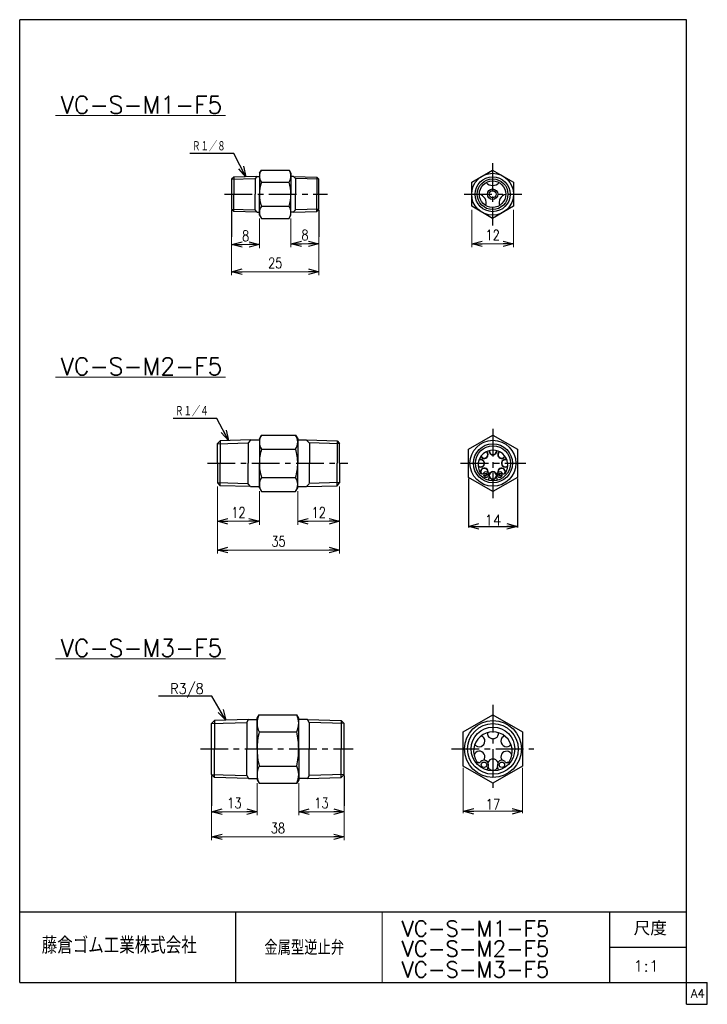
# Model space of a CAD drawing. Header units: millimetres. Extents: x -98 to 99, y -140 to 142.
import ezdxf
from ezdxf.enums import TextEntityAlignment as Align

# ---------------------------------------------------------------- set-up
doc = ezdxf.new("R2010")
doc.units = ezdxf.units.MM
doc.header["$LTSCALE"] = 0.25
doc.linetypes.add('CENTER', pattern=[50.8, 31.75, -6.35, 6.35, -6.35])
doc.layers.add('Layer0014', color=7, linetype='Continuous')
doc.layers.add('Layer0016', color=7, linetype='Continuous')
doc.styles.add('dcStyle0', font='txt.shx', dxfattribs={"width": 0.8, "bigfont": 'bigfont'})
doc.dimstyles.new('DaDimRotatedStyle', dxfattribs={"dimtxt": 3, "dimasz": 3.000002, "dimexe": 0.5, "dimexo": 1, "dimgap": 0.5, "dimtad": 3, "dimdsep": 46, "dimtxsty": 'dcStyle0', "dimblk1": 'OPEN30', "dimblk2": 'OPEN30', "dimsah": 1, "dimcen": 0.09, "dimclrd": 4, "dimclre": 4, "dimclrt": 4, "dimadec": 0, "dimazin": 2, "dimtfac": 1, "dimtdec": 4, "dimtmove": 0, "dimatfit": 0, "dimfxl": 1, "dimarcsym": 0})

# ---------------------------------------------------------------- blocks, each defined once
blk = doc.blocks.new('_OPEN30')
at = {"color": 0, "linetype": 'ByBlock', "lineweight": -2}
for p, q in [((-1, 0.267949), (0, 0)), ((0, 0), (-1, -0.267949)), ((0, 0), (-1, 0))]:
    blk.add_line(p, q, dxfattribs=at)
blk = doc.blocks.new('*D1')
at = {"color": 4, "linetype": 'Continuous', "lineweight": 13}
for p, q in [((29.08, -72.77), (29.08, -85.72)), ((46.08, -72.77), (46.08, -85.72)), ((29.08, -85.22), (46.08, -85.22))]:
    blk.add_line(p, q, dxfattribs=at)
at = {"color": 4, "xscale": 3.000002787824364, "yscale": 2.999989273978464}
for p, rotation in [((29.08, -85.22), 180), ((46.08, -85.22), 360)]:
    blk.add_blockref('_OPEN30', p, dxfattribs=dict(at, rotation=rotation))
at = {"color": 4, "insert": (37.58, -84.72), "char_height": 3, "width": 9.75, "attachment_point": 8, "style": 'dcStyle0'}
blk.add_mtext('\\T1.00;17', dxfattribs=at)
blk = doc.blocks.new('*D2')
at = {"color": 4, "linetype": 'Continuous', "lineweight": 13}
for p, q in [((-37.29, 86.21), (-37.29, 76.11)), ((-29.29, 84.52), (-29.29, 76.11)), ((-37.29, 77.11), (-29.29, 77.11))]:
    blk.add_line(p, q, dxfattribs=at)
at = {"color": 4, "xscale": 3.000002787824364, "yscale": 2.999989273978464}
for p, rotation in [((-37.29, 77.11), 180), ((-29.29, 77.11), 360)]:
    blk.add_blockref('_OPEN30', p, dxfattribs=dict(at, rotation=rotation))
at = {"color": 4, "insert": (-33.29, 78.11), "char_height": 3, "width": 6.75, "attachment_point": 8, "style": 'dcStyle0'}
blk.add_mtext('\\T1.00;8', dxfattribs=at)
blk = doc.blocks.new('*D3')
at = {"color": 4, "linetype": 'Continuous', "lineweight": 13}
for p, q in [((-12.29, 86.23), (-12.29, 76.31)), ((-20.29, 84.52), (-20.29, 76.31)), ((-20.29, 77.31), (-12.29, 77.31))]:
    blk.add_line(p, q, dxfattribs=at)
at = {"color": 4, "xscale": 3.000002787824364, "yscale": 2.999989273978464}
for p, rotation in [((-20.29, 77.31), 180), ((-12.29, 77.31), 360)]:
    blk.add_blockref('_OPEN30', p, dxfattribs=dict(at, rotation=rotation))
at = {"color": 4, "insert": (-16.29, 78.31), "char_height": 3, "width": 6.75, "attachment_point": 8, "style": 'dcStyle0'}
blk.add_mtext('\\T1.00;8', dxfattribs=at)
blk = doc.blocks.new('*D4')
at = {"color": 4, "linetype": 'Continuous', "lineweight": 13}
for p, q in [((-37.29, 86.21), (-37.29, 68.31)), ((-12.29, 86.23), (-12.29, 68.31)), ((-37.29, 69.31), (-12.29, 69.31))]:
    blk.add_line(p, q, dxfattribs=at)
at = {"color": 4, "xscale": 3.000002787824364, "yscale": 2.999989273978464}
for p, rotation in [((-37.29, 69.31), 180), ((-12.29, 69.31), 360)]:
    blk.add_blockref('_OPEN30', p, dxfattribs=dict(at, rotation=rotation))
at = {"color": 4, "insert": (-24.79, 70.31), "char_height": 3, "width": 9.75, "attachment_point": 8, "style": 'dcStyle0'}
blk.add_mtext('\\T1.00;25', dxfattribs=at)
blk = doc.blocks.new('*D5')
at = {"color": 4, "linetype": 'Continuous', "lineweight": 13}
for p, q in [((31.49, 87.05), (31.49, 76.31)), ((43.49, 87.05), (43.49, 76.31)), ((31.49, 77.31), (43.49, 77.31))]:
    blk.add_line(p, q, dxfattribs=at)
at = {"color": 4, "xscale": 3.000002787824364, "yscale": 2.999989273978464}
for p, rotation in [((31.49, 77.31), 180), ((43.49, 77.31), 360)]:
    blk.add_blockref('_OPEN30', p, dxfattribs=dict(at, rotation=rotation))
at = {"color": 4, "insert": (37.49, 78.31), "char_height": 3, "width": 9.75, "attachment_point": 8, "style": 'dcStyle0'}
blk.add_mtext('\\T1.00;12', dxfattribs=at)
blk = doc.blocks.new('*D6')
at = {"color": 4, "linetype": 'Continuous', "lineweight": 13}
for p, q in [((-41.34, 7.81), (-41.34, -11.41)), ((-6.34, 7.81), (-6.34, -11.41)), ((-41.34, -10.41), (-6.34, -10.41))]:
    blk.add_line(p, q, dxfattribs=at)
at = {"color": 4, "xscale": 3.000002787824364, "yscale": 2.999989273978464}
for p, rotation in [((-41.34, -10.41), 180), ((-6.34, -10.41), 360)]:
    blk.add_blockref('_OPEN30', p, dxfattribs=dict(at, rotation=rotation))
at = {"color": 4, "insert": (-23.84, -9.41), "char_height": 3, "width": 9.75, "attachment_point": 8, "style": 'dcStyle0'}
blk.add_mtext('\\T1.00;35', dxfattribs=at)
blk = doc.blocks.new('*D7')
at = {"color": 4, "linetype": 'Continuous', "lineweight": 13}
for p, q in [((-41.34, 7.81), (-41.34, -3.14)), ((-29.34, 6.45), (-29.34, -3.14)), ((-41.34, -2.14), (-29.34, -2.14))]:
    blk.add_line(p, q, dxfattribs=at)
at = {"color": 4, "xscale": 3.000002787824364, "yscale": 2.999989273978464}
for p, rotation in [((-41.34, -2.14), 180), ((-29.34, -2.14), 360)]:
    blk.add_blockref('_OPEN30', p, dxfattribs=dict(at, rotation=rotation))
at = {"color": 4, "insert": (-35.34, -1.14), "char_height": 3, "width": 9.75, "attachment_point": 8, "style": 'dcStyle0'}
blk.add_mtext('\\T1.00;12', dxfattribs=at)
blk = doc.blocks.new('*D8')
at = {"color": 4, "linetype": 'Continuous', "lineweight": 13}
for p, q in [((-18.34, 6.45), (-18.34, -3.14)), ((-6.34, 7.81), (-6.34, -3.14)), ((-18.34, -2.14), (-6.34, -2.14))]:
    blk.add_line(p, q, dxfattribs=at)
at = {"color": 4, "xscale": 3.000002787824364, "yscale": 2.999989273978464}
for p, rotation in [((-18.34, -2.14), 180), ((-6.34, -2.14), 360)]:
    blk.add_blockref('_OPEN30', p, dxfattribs=dict(at, rotation=rotation))
at = {"color": 4, "insert": (-12.34, -1.14), "char_height": 3, "width": 9.75, "attachment_point": 8, "style": 'dcStyle0'}
blk.add_mtext('\\T1.00;12', dxfattribs=at)
blk = doc.blocks.new('*D9')
at = {"color": 4, "linetype": 'Continuous', "lineweight": 13}
for p, q in [((-43.02, -75.65), (-43.02, -93.53)), ((-5.02, -75.64), (-5.02, -93.53)), ((-43.02, -92.53), (-5.02, -92.53))]:
    blk.add_line(p, q, dxfattribs=at)
at = {"color": 4, "xscale": 3.000002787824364, "yscale": 2.999989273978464}
for p, rotation in [((-43.02, -92.53), 180), ((-5.02, -92.53), 360)]:
    blk.add_blockref('_OPEN30', p, dxfattribs=dict(at, rotation=rotation))
at = {"color": 4, "insert": (-24.02, -91.53), "char_height": 3, "width": 9.75, "attachment_point": 8, "style": 'dcStyle0'}
blk.add_mtext('\\T1.00;38', dxfattribs=at)
blk = doc.blocks.new('*D10')
at = {"color": 4, "linetype": 'Continuous', "lineweight": 13}
for p, q in [((-43.02, -75.65), (-43.02, -86.34)), ((-29.97, -77.18), (-29.97, -86.34)), ((-43.02, -85.34), (-29.97, -85.34))]:
    blk.add_line(p, q, dxfattribs=at)
at = {"color": 4, "xscale": 3.000002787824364, "yscale": 2.999989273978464}
for p, rotation in [((-43.02, -85.34), 180), ((-29.97, -85.34), 360)]:
    blk.add_blockref('_OPEN30', p, dxfattribs=dict(at, rotation=rotation))
at = {"color": 4, "insert": (-36.5, -84.34), "char_height": 3, "width": 9.75, "attachment_point": 8, "style": 'dcStyle0'}
blk.add_mtext('\\T1.00;13', dxfattribs=at)
blk = doc.blocks.new('*D11')
at = {"color": 4, "linetype": 'Continuous', "lineweight": 13}
for p, q in [((-5.02, -75.64), (-5.02, -86.34)), ((-18.07, -77.18), (-18.07, -86.34)), ((-18.07, -85.34), (-5.02, -85.34))]:
    blk.add_line(p, q, dxfattribs=at)
at = {"color": 4, "xscale": 3.000002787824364, "yscale": 2.999989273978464}
for p, rotation in [((-18.07, -85.34), 180), ((-5.02, -85.34), 360)]:
    blk.add_blockref('_OPEN30', p, dxfattribs=dict(at, rotation=rotation))
at = {"color": 4, "insert": (-11.54, -84.34), "char_height": 3, "width": 9.75, "attachment_point": 8, "style": 'dcStyle0'}
blk.add_mtext('\\T1.00;13', dxfattribs=at)

msp = doc.modelspace()

# ---------------------------------------------------------------- linework, layer by layer
at = {"color": 5, "linetype": 'Continuous', "lineweight": 25}
for p, q in [((93, 141.5), (-98, 141.5)), ((-98, -134.25), (-98, 141.5)), ((93, -140.5), (93, 141.5)), ((-98, -134.25), (99, -134.25)), ((99, -140.5), (99, -134.25)), ((93, -140.5), (99, -140.5))]:
    msp.add_line(p, q, dxfattribs=at)
at = {"color": 4, "linetype": 'Continuous', "lineweight": 25}
for p, q in [((-36.608, 103.186), (-49.208, 103.186)), ((-33.169, 96.53), (-36.608, 103.186)), ((-36.688, 96.419), (-37.288, 95.8)), ((-37.288, 95.82), (-30.567, 96.031)), ((-30.042, 96.628), (-36.688, 96.419)), ((-36.688, 96.419), (-36.688, 91.512)), ((-30.04, 96.575), (-30.567, 96.031)), ((-30.567, 96.031), (-30.567, 91.543)), ((-30.042, 96.628), (-29.29, 96.628)), ((-29.29, 97.513), (-28.756, 98.438)), ((-29.29, 97.513), (-29.29, 91.515)), ((-28.756, 98.438), (-20.824, 98.438)), ((-20.824, 98.438), (-20.29, 97.513)), ((-20.29, 97.513), (-20.29, 91.515)), ((-19.537, 96.628), (-20.288, 96.628)), ((-19.538, 96.575), (-19.012, 96.031)), ((-19.537, 96.628), (-12.89, 96.419)), ((-12.29, 95.82), (-19.012, 96.031)), ((-19.012, 96.031), (-19.012, 91.515)), ((-12.89, 96.419), (-12.29, 95.8)), ((-12.89, 96.419), (-12.89, 91.512)), ((31.493, 94.979), (37.492, 98.442)), ((37.492, 98.442), (43.491, 94.979)), ((-37.288, 95.821), (-37.288, 87.21)), ((-28.756, 94.98), (-20.824, 94.98)), ((-12.29, 87.23), (-12.29, 95.82)), ((31.493, 88.052), (31.493, 94.979)), ((43.491, 94.979), (43.491, 88.052)), ((-36.688, 86.612), (-36.688, 91.519)), ((-30.567, 87), (-30.567, 91.488)), ((-29.29, 85.517), (-29.29, 91.515)), ((-20.29, 85.517), (-20.29, 91.515)), ((-19.012, 87), (-19.012, 91.515)), ((-12.89, 86.612), (-12.89, 91.519)), ((-28.756, 88.05), (-20.824, 88.05)), ((37.492, 84.588), (31.493, 88.052)), ((43.491, 88.052), (37.492, 84.588)), ((-36.688, 86.612), (-37.288, 87.23)), ((-37.288, 87.211), (-30.567, 87)), ((-37.288, 86.93), (-37.288, 79.292)), ((-30.042, 86.403), (-36.688, 86.612)), ((-30.04, 86.456), (-30.567, 87)), ((-30.042, 86.402), (-29.29, 86.402)), ((-29.29, 85.517), (-28.756, 84.592)), ((-20.824, 84.592), (-20.29, 85.517)), ((-19.537, 86.402), (-20.288, 86.402)), ((-19.538, 86.456), (-19.012, 87)), ((-19.537, 86.403), (-12.89, 86.612)), ((-12.29, 87.211), (-19.012, 87)), ((-12.89, 86.612), (-12.29, 87.23)), ((-12.29, 86.911), (-12.29, 79.292)), ((-28.756, 84.592), (-20.824, 84.592)), ((-41.476, 27.318), (-54.076, 27.318)), ((-38.183, 20.944), (-41.476, 27.318)), ((-41.336, 20.095), (-40.587, 20.868)), ((-41.336, 19.994), (-32.585, 20.269)), ((-41.336, 14.453), (-41.336, 20.095)), ((-31.838, 21.143), (-40.587, 20.868)), ((-40.587, 20.868), (-40.587, 14.446)), ((-31.836, 21.09), (-32.586, 20.316)), ((-32.585, 20.269), (-32.585, 14.453)), ((-31.836, 21.143), (-29.336, 21.143)), ((-29.336, 21.453), (-28.71, 22.538)), ((-29.336, 21.453), (-29.336, 14.453)), ((-28.71, 22.538), (-18.963, 22.538)), ((-18.963, 22.538), (-18.336, 21.453)), ((-18.336, 21.453), (-18.336, 14.453)), ((-18.336, 21.143), (-15.836, 21.143)), ((-15.836, 21.09), (-15.087, 20.316)), ((-15.835, 21.143), (-7.086, 20.868)), ((-6.336, 19.994), (-15.088, 20.269)), ((-15.017, 20.17), (-15.017, 14.453)), ((-7.086, 20.868), (-6.336, 20.095)), ((-7.086, 20.868), (-7.086, 14.446)), ((-6.336, 14.453), (-6.336, 20.095)), ((30.583, 18.495), (37.583, 22.536)), ((37.583, 22.536), (44.583, 18.495)), ((-28.71, 18.493), (-18.963, 18.493)), ((30.583, 10.412), (30.583, 18.495)), ((44.583, 18.495), (44.583, 10.412)), ((-41.336, 14.453), (-41.336, 8.812)), ((-40.587, 8.039), (-40.587, 14.461)), ((-32.585, 8.638), (-32.585, 14.453)), ((-29.336, 7.453), (-29.336, 14.453)), ((-18.336, 7.453), (-18.336, 14.453)), ((-15.017, 8.737), (-15.017, 14.453)), ((-7.086, 8.039), (-7.086, 14.461)), ((-6.336, 14.453), (-6.336, 8.812)), ((34.895, 11.665), (34.798, 11.565)), ((40.272, 11.665), (40.369, 11.565)), ((-41.336, 8.913), (-32.585, 8.638)), ((-41.336, 8.812), (-40.587, 8.039)), ((-31.836, 7.817), (-32.586, 8.591)), ((-28.71, 10.413), (-18.963, 10.413)), ((-15.836, 7.817), (-15.087, 8.591)), ((-6.336, 8.913), (-15.088, 8.638)), ((-7.086, 8.039), (-6.336, 8.812)), ((37.583, 6.371), (30.583, 10.412)), ((30.583, 10.112), (30.583, -3.93)), ((36.289, 9.624), (36.581, 10.712)), ((44.583, 10.412), (37.583, 6.371)), ((38.877, 9.624), (38.586, 10.712)), ((44.583, 10.112), (44.583, -3.93)), ((-31.838, 7.764), (-40.587, 8.039)), ((-31.836, 7.763), (-29.336, 7.763)), ((-29.336, 7.453), (-28.71, 6.368)), ((-28.71, 6.368), (-18.963, 6.368)), ((-18.963, 6.368), (-18.336, 7.453)), ((-18.336, 7.763), (-15.836, 7.763)), ((-15.835, 7.764), (-7.086, 8.039)), ((30.583, -3.63), (44.583, -3.63)), ((-42.904, -52.214), (-58.204, -52.214)), ((-38.925, -59.106), (-42.904, -52.214)), ((-42.169, -59.208), (-43.019, -60.085)), ((-32.465, -58.903), (-42.169, -59.208)), ((-42.169, -59.208), (-42.169, -67.366)), ((-32.969, -59.775), (-32.465, -58.903)), ((-32.465, -58.903), (-29.972, -58.903)), ((-29.972, -58.551), (-29.395, -57.551)), ((-29.972, -67.366), (-29.972, -58.551)), ((-29.395, -57.551), (-18.643, -57.551)), ((-18.065, -58.551), (-18.643, -57.551)), ((-18.065, -67.366), (-18.065, -58.551)), ((-15.572, -58.903), (-18.065, -58.903)), ((-15.572, -58.903), (-5.868, -59.208)), ((-15.069, -59.775), (-15.572, -58.903)), ((-5.868, -59.208), (-5.019, -60.085)), ((-5.868, -59.208), (-5.868, -67.366)), ((29.083, -62.459), (37.583, -57.551)), ((37.583, -57.551), (46.083, -62.459)), ((-43.019, -60.091), (-32.969, -59.775)), ((-43.019, -74.648), (-43.019, -60.085)), ((-32.969, -59.775), (-32.969, -67.366)), ((-5.019, -60.091), (-15.069, -59.775)), ((-15.069, -59.775), (-15.069, -67.366)), ((-5.019, -74.642), (-5.019, -60.085)), ((-29.395, -62.461), (-18.643, -62.461)), ((29.083, -72.274), (29.083, -62.459)), ((46.083, -62.459), (46.083, -72.274)), ((-42.169, -75.524), (-42.169, -67.366)), ((-32.969, -74.958), (-32.969, -67.366)), ((-29.972, -67.366), (-29.972, -76.181)), ((-18.065, -67.366), (-18.065, -76.181)), ((-15.069, -74.958), (-15.069, -67.366)), ((-5.868, -75.524), (-5.868, -67.366)), ((-29.395, -72.271), (-18.643, -72.271)), ((37.583, -77.181), (29.083, -72.274)), ((34.089, -70.991), (33.962, -71.122)), ((35.966, -73.403), (36.28, -72.23)), ((46.083, -72.274), (37.583, -77.181)), ((39.201, -73.403), (38.886, -72.23)), ((41.078, -70.991), (41.204, -71.122)), ((-43.019, -74.642), (-32.969, -74.958)), ((-42.169, -75.524), (-43.019, -74.648)), ((-43.019, -74.942), (-43.019, -83.616)), ((-32.465, -75.829), (-42.169, -75.524)), ((-32.969, -74.958), (-32.465, -75.829)), ((-32.465, -75.829), (-29.972, -75.829)), ((-15.572, -75.829), (-18.065, -75.829)), ((-15.069, -74.958), (-15.572, -75.829)), ((-15.572, -75.829), (-5.868, -75.524)), ((-5.019, -74.642), (-15.069, -74.958)), ((-5.868, -75.524), (-5.019, -74.648)), ((-5.019, -74.942), (-5.019, -83.616)), ((-29.972, -76.181), (-29.395, -77.181)), ((-29.395, -77.181), (-18.643, -77.181)), ((-18.065, -76.181), (-18.643, -77.181)), ((-98, -114.026), (93, -114.026)), ((-36.15, -114.026), (-36.15, -134.25)), ((71.092, -134.25), (71.092, -114.026)), ((71.092, -124.138), (93, -124.138))]:
    msp.add_line(p, q, dxfattribs=at)
at = {"color": 4, "linetype": 'CENTER', "lineweight": 25}
for p, q in [((37.492, 100.401), (37.492, 82.569)), ((-39.297, 91.515), (-9.793, 91.515)), ((29.32, 91.515), (45.83, 91.515)), ((37.583, 24.293), (37.583, 4.486)), ((-44.2, 14.453), (-4.018, 14.453)), ((28.332, 14.453), (47.015, 14.453)), ((37.583, -54.729), (37.583, -79.809)), ((-46.231, -67.366), (-2.481, -67.366)), ((25.681, -67.366), (49.288, -67.366))]:
    msp.add_line(p, q, dxfattribs=at)
at = {"color": 4, "linetype": 'Continuous', "lineweight": 13}
msp.add_line((5.85, -114.026), (5.85, -134.25), dxfattribs=at)
at = {"color": 4, "linetype": 'Continuous', "lineweight": 25}
for centre, radius in [((37.492, 91.515), 6), ((37.492, 91.515), 5), ((37.492, 91.515), 4.4), ((37.492, 91.515), 3.8), ((37.492, 91.515), 1.5), ((37.492, 91.515), 1), ((37.583, 14.453), 6.58), ((37.583, 14.453), 5.6), ((37.583, 14.453), 5), ((35.615, 10.971), 0.6), ((39.552, 10.971), 0.6), ((37.583, -67.366), 8.15), ((37.583, -67.366), 7.25), ((37.583, -67.366), 6.25), ((35.024, -71.893), 0.78), ((40.142, -71.893), 0.78)]:
    msp.add_circle(centre, radius, dxfattribs=at)
for centre, radius, start, end in [((-26.224, 96.709), 3.066, 145.67053, 214.32947), ((-23.356, 96.709), 3.066, 325.67053, 34.32947), ((-17.782, 91.515), 11.508, 162.47627, 180), ((-31.798, 91.515), 11.508, 0, 17.52373), ((37.492, 96.515), 2.5, 222.25257, 317.74743), ((-17.782, 91.515), 11.508, 180, 197.52373), ((-31.798, 91.515), 11.508, 342.47627, 0), ((33.162, 89.015), 2.5, 342.25257, 77.74743), ((41.822, 89.015), 2.5, 102.25257, 197.74743), ((-26.224, 86.321), 3.066, 145.67053, 214.32947), ((-23.356, 86.321), 3.066, 325.67053, 34.32947), ((-25.758, 20.516), 3.578, 145.58156, 214.41844), ((-21.915, 20.516), 3.578, 325.58156, 34.41844), ((-15.996, 14.453), 13.341, 162.3723, 180), ((-31.677, 14.453), 13.341, 0, 17.6277), ((37.583, 13.953), 4.25, 327.0096, 212.9904), ((35.108, 16.928), 1.1, 207.01666, 52.49921), ((35.108, 16.928), 1, 204.1093, 55.40658), ((37.583, 17.953), 1.1, 174.44075, 5.55925), ((37.583, 17.953), 1, 172.36785, 7.63215), ((40.058, 16.928), 1.1, 127.50079, 332.98334), ((40.058, 16.928), 1, 124.59342, 335.8907), ((-15.996, 14.453), 13.341, 180, 197.6277), ((-31.677, 14.453), 13.341, 342.3723, 360), ((34.083, 14.453), 1, 221.68661, 122.05319), ((34.083, 14.453), 1.1, 227.84324, 115.89656), ((41.083, 14.453), 1.1, 64.10344, 312.15676), ((41.083, 14.453), 1, 57.94681, 318.31339), ((35.108, 11.979), 1.1, 350.02903, 203.1755), ((34.438, 11.912), 0.5, 212.9904, 316.04498), ((35.108, 11.979), 1, 352.38019, 212.39765), ((35.615, 10.971), 1, 345, 136.04498), ((35.108, 11.979), 1, 264.64421, 328.74816), ((35.108, 11.979), 1.1, 265.47524, 327.91713), ((37.583, 10.953), 1.1, 19.91797, 160.08203), ((37.583, 10.953), 1, 10.7155, 169.2845), ((39.552, 10.971), 1, 43.95502, 195), ((40.058, 11.979), 1.1, 336.8245, 189.97097), ((40.058, 11.979), 1, 327.60235, 187.61981), ((40.058, 11.979), 1.1, 212.08287, 274.52476), ((40.058, 11.979), 1, 211.25184, 275.35579), ((40.729, 11.912), 0.5, 223.95502, 327.0096), ((-25.758, 8.391), 3.578, 145.58156, 214.41844), ((-21.915, 8.391), 3.578, 325.58156, 34.41844), ((37.583, 10.953), 1.1, 199.56176, 340.43824), ((37.583, 10.953), 1, 189.679, 350.321), ((-24.464, -60.006), 5.508, 153.53209, 206.46791), ((-23.573, -60.006), 5.508, 333.53209, 26.46791), ((-8.848, -67.366), 21.124, 166.57361, 180), ((-39.19, -67.366), 21.124, 0, 13.42639), ((37.583, -68.016), 5.525, 327.0096, 212.9904), ((33.686, -65.116), 1.6, 217.02546, 69.6657), ((37.583, -62.866), 1.6, 174.97627, 5.02373), ((41.48, -65.116), 1.6, 110.3343, 322.97454), ((-8.848, -67.366), 21.124, 180, 193.42639), ((-39.19, -67.366), 21.124, 346.57361, 0), ((33.686, -69.616), 1.6, 323.87324, 161.60676), ((37.583, -71.866), 1.6, 24.45108, 155.54892), ((41.48, -69.616), 1.6, 18.39324, 217.7201), ((-24.464, -74.726), 5.508, 153.53209, 206.46791), ((-23.573, -74.726), 5.508, 333.53209, 26.46791), ((33.686, -69.616), 1.6, 242.37524, 276.31765), ((33.494, -70.671), 0.65, 212.9904, 316.04498), ((35.024, -71.893), 1.3, 345, 136.04498), ((37.583, -71.866), 1.6, 208.28698, 331.71302), ((40.142, -71.893), 1.3, 43.95502, 195), ((41.672, -70.671), 0.65, 223.95502, 327.0096), ((41.48, -69.616), 1.6, 263.68235, 297.62476)]:
    msp.add_arc(centre, radius, start, end, dxfattribs=at)
at = {"layer": 'Layer0016', "color": 4, "linetype": 'Continuous', "lineweight": 13}
for p, q in [((-87.783, 114.04), (-39.028, 114.04)), ((-87.783, 39.122), (-39.028, 39.122)), ((-87.783, -41.54), (-39.028, -41.54))]:
    msp.add_line(p, q, dxfattribs=at)

# ---------------------------------------------------------------- block references
at = {"color": 4, "xscale": 3.000002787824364, "yscale": 2.999989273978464}
for p, rotation in [((-33.169, 96.53), 297.316325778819), ((-38.183, 20.944), 297.3163257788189), ((30.583, -3.63), 180), ((44.583, -3.63), 360), ((-38.925, -59.106), 299.9999999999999)]:
    msp.add_blockref('_OPEN30', p, dxfattribs=dict(at, rotation=rotation))

# ---------------------------------------------------------------- texts
at = {"color": 4, "style": 'dcStyle0'}
for s, height, width, p, p2 in [('Ｒ１／８', 3, 0.666667, (-48.608, 103.786), (-39.008, 103.786)), ('Ｒ１／４', 3, 0.666667, (-53.476, 27.918), (-43.876, 27.918)), ('14', 3, 0.8, (35.183, -3.33), (39.983, -3.33)), ('R3/8', 3, 0.8, (-54.904, -51.614), (-45.304, -51.614)), ('尺度', 3.99, 0.995614, (77.896, -120.78), (87.43, -120.78)), ('藤倉ゴム工業株式会社', 4.725, 0.783333, (-91.687, -126.003), (-47.272, -126.003)), ('金属型逆止弁', 4.2, 0.755952, (-27.908, -126.363), (-5.048, -126.363)), ('1:1', 3.15, 0.8, (77.707, -131.099), (85.267, -131.099))]:
    msp.add_text(s, height=height, dxfattribs=dict(at, width=width)).set_placement(p, p2, align=Align.FIT)
at = {"color": 7, "style": 'dcStyle0', "width": 0.8}
msp.add_text('A4', height=2.5, dxfattribs=at).set_placement((94.307, -138.625), (98.307, -138.625), align=Align.FIT)
at = {"layer": 'Layer0014', "color": 4, "style": 'dcStyle0'}
for s, height, width, p, p2 in [('VC-S-M1-F5', 5, 0.82238, (-86.259, 114.62), (-39.959, 114.62)), ('VC-S-M2-F5', 5, 0.82238, (-86.259, 39.701), (-39.959, 39.701)), ('VC-S-M3-F5', 5, 0.82238, (-86.259, -40.96), (-39.959, -40.96)), ('VC-S-M1-F5', 4.5, 0.824561, (11.417, -121.045), (53.717, -121.045)), ('VC-S-M2-F5', 4.5, 0.824561, (11.417, -126.819), (53.717, -126.819)), ('VC-S-M3-F5', 4.5, 0.824561, (11.417, -132.781), (53.717, -132.781))]:
    msp.add_text(s, height=height, dxfattribs=dict(at, width=width)).set_placement(p, p2, align=Align.FIT)

# ---------------------------------------------------------------- dimensions: what is measured, and where the dimension line sits
at = {"linetype": 'Continuous', "lineweight": 13}
for base, p1, p2, override, picture, middle in [((43.491, 77.307), (31.493, 88.052), (43.491, 88.052), {"dimtxt": 3, "dimasz": 3.000002, "dimexe": 1, "dimexo": 1, "dimgap": 1, "dimtad": 3, "dimtih": 0, "dimtoh": 0, "dimdec": 2, "dimzin": 8, "dimtxsty": 'dcStyle0', "dimblk1": 'OPEN30', "dimblk2": 'OPEN30', "dimsah": 1, "dimclrd": 4, "dimclre": 4, "dimclrt": 4, "dimazin": 2, "dimtofl": 1, "dimatfit": 0, "dimtolj": 0, "dimtzin": 8}, '*D5', (37.492, 77.307)), ((-12.29, 69.305), (-37.288, 87.21), (-12.29, 87.23), {"dimtxt": 3, "dimasz": 3.000002, "dimexe": 1, "dimexo": 1, "dimgap": 1, "dimtad": 3, "dimtih": 0, "dimtoh": 0, "dimdec": 2, "dimzin": 8, "dimtxsty": 'dcStyle0', "dimblk1": 'OPEN30', "dimblk2": 'OPEN30', "dimsah": 1, "dimclrd": 4, "dimclre": 4, "dimclrt": 4, "dimazin": 2, "dimtofl": 1, "dimatfit": 0, "dimtolj": 0, "dimtzin": 8}, '*D4', (-24.789, 69.305)), ((-29.29, 77.109), (-37.288, 87.21), (-29.29, 85.517), {"dimtxt": 3, "dimasz": 3.000002, "dimexe": 1, "dimexo": 1, "dimgap": 1, "dimtad": 3, "dimtih": 0, "dimtoh": 0, "dimdec": 2, "dimzin": 8, "dimtxsty": 'dcStyle0', "dimblk1": 'OPEN30', "dimblk2": 'OPEN30', "dimsah": 1, "dimclrd": 4, "dimclre": 4, "dimclrt": 4, "dimazin": 2, "dimtofl": 1, "dimatfit": 0, "dimtolj": 0, "dimtzin": 8}, '*D2', (-33.289, 77.109)), ((-12.29, 77.307), (-20.29, 85.517), (-12.29, 87.23), {"dimtxt": 3, "dimasz": 3.000002, "dimexe": 1, "dimexo": 1, "dimgap": 1, "dimtad": 3, "dimtih": 0, "dimtoh": 0, "dimdec": 2, "dimzin": 8, "dimtxsty": 'dcStyle0', "dimblk1": 'OPEN30', "dimblk2": 'OPEN30', "dimsah": 1, "dimclrd": 4, "dimclre": 4, "dimclrt": 4, "dimazin": 2, "dimtofl": 1, "dimatfit": 0, "dimtolj": 0, "dimtzin": 8}, '*D3', (-16.29, 77.307)), ((-6.336, -10.407), (-41.336, 8.812), (-6.336, 8.812), {"dimtxt": 3, "dimasz": 3.000002, "dimexe": 1, "dimexo": 1, "dimgap": 1, "dimtad": 3, "dimtih": 0, "dimtoh": 0, "dimdec": 2, "dimzin": 8, "dimtxsty": 'dcStyle0', "dimblk1": 'OPEN30', "dimblk2": 'OPEN30', "dimsah": 1, "dimclrd": 4, "dimclre": 4, "dimclrt": 4, "dimazin": 2, "dimtofl": 1, "dimatfit": 0, "dimtolj": 0, "dimtzin": 8}, '*D6', (-23.836, -10.407)), ((-29.336, -2.137), (-41.336, 8.812), (-29.336, 7.453), {"dimtxt": 3, "dimasz": 3.000002, "dimexe": 1, "dimexo": 1, "dimgap": 1, "dimtad": 3, "dimtih": 0, "dimtoh": 0, "dimdec": 2, "dimzin": 8, "dimtxsty": 'dcStyle0', "dimblk1": 'OPEN30', "dimblk2": 'OPEN30', "dimsah": 1, "dimclrd": 4, "dimclre": 4, "dimclrt": 4, "dimazin": 2, "dimtofl": 1, "dimatfit": 0, "dimtolj": 0, "dimtzin": 8}, '*D7', (-35.336, -2.137)), ((-6.336, -2.137), (-18.336, 7.453), (-6.336, 8.812), {"dimtxt": 3, "dimasz": 3.000002, "dimexe": 1, "dimexo": 1, "dimgap": 1, "dimtad": 3, "dimtih": 0, "dimtoh": 0, "dimdec": 2, "dimzin": 8, "dimtxsty": 'dcStyle0', "dimblk1": 'OPEN30', "dimblk2": 'OPEN30', "dimsah": 1, "dimclrd": 4, "dimclre": 4, "dimclrt": 4, "dimazin": 2, "dimtofl": 1, "dimatfit": 0, "dimtolj": 0, "dimtzin": 8}, '*D8', (-12.336, -2.137)), ((46.083, -85.218), (29.083, -71.774), (46.083, -71.774), {"dimtxt": 3, "dimasz": 3.000002, "dimexe": 0.5, "dimexo": 1, "dimgap": 0.5, "dimtad": 3, "dimtih": 0, "dimtoh": 0, "dimdec": 2, "dimzin": 8, "dimtxsty": 'dcStyle0', "dimblk1": 'OPEN30', "dimblk2": 'OPEN30', "dimsah": 1, "dimclrd": 4, "dimclre": 4, "dimclrt": 4, "dimazin": 2, "dimtofl": 1, "dimatfit": 0, "dimtolj": 0, "dimtzin": 8}, '*D1', (37.583, -85.218)), ((-5.019, -92.525), (-43.019, -74.648), (-5.019, -74.642), {"dimtxt": 3, "dimasz": 3.000002, "dimexe": 1, "dimexo": 1, "dimgap": 1, "dimtad": 3, "dimtih": 0, "dimtoh": 0, "dimdec": 2, "dimzin": 8, "dimtxsty": 'dcStyle0', "dimblk1": 'OPEN30', "dimblk2": 'OPEN30', "dimsah": 1, "dimclrd": 4, "dimclre": 4, "dimclrt": 4, "dimazin": 2, "dimtofl": 1, "dimatfit": 0, "dimtolj": 0, "dimtzin": 8}, '*D9', (-24.019, -92.525))]:
    dim = msp.add_linear_dim(base=base, p1=p1, p2=p2, dimstyle='DaDimRotatedStyle', override=override, dxfattribs=at)
    dim.commit()
    dim.dimension.update_dxf_attribs({"geometry": picture, "text_midpoint": middle})
for base, p1, p2, picture, middle in [((-29.972, -85.343), (-43.019, -74.648), (-29.972, -76.181), '*D10', (-36.495, -85.343)), ((-5.019, -85.343), (-18.065, -76.181), (-5.019, -74.642), '*D11', (-11.542, -85.343))]:
    dim = msp.add_linear_dim(base=base, p1=p1, p2=p2, text='13', dimstyle='DaDimRotatedStyle', override={"dimtxt": 3, "dimasz": 3.000002, "dimexe": 1, "dimexo": 1, "dimgap": 1, "dimtad": 3, "dimtih": 0, "dimtoh": 0, "dimdec": 2, "dimzin": 8, "dimtxsty": 'dcStyle0', "dimblk1": 'OPEN30', "dimblk2": 'OPEN30', "dimsah": 1, "dimclrd": 4, "dimclre": 4, "dimclrt": 4, "dimazin": 2, "dimtofl": 1, "dimatfit": 0, "dimtolj": 0, "dimtzin": 8}, dxfattribs=at)
    dim.commit()
    dim.dimension.update_dxf_attribs({"geometry": picture, "text_midpoint": middle})

doc.saveas('drawing.dxf')
